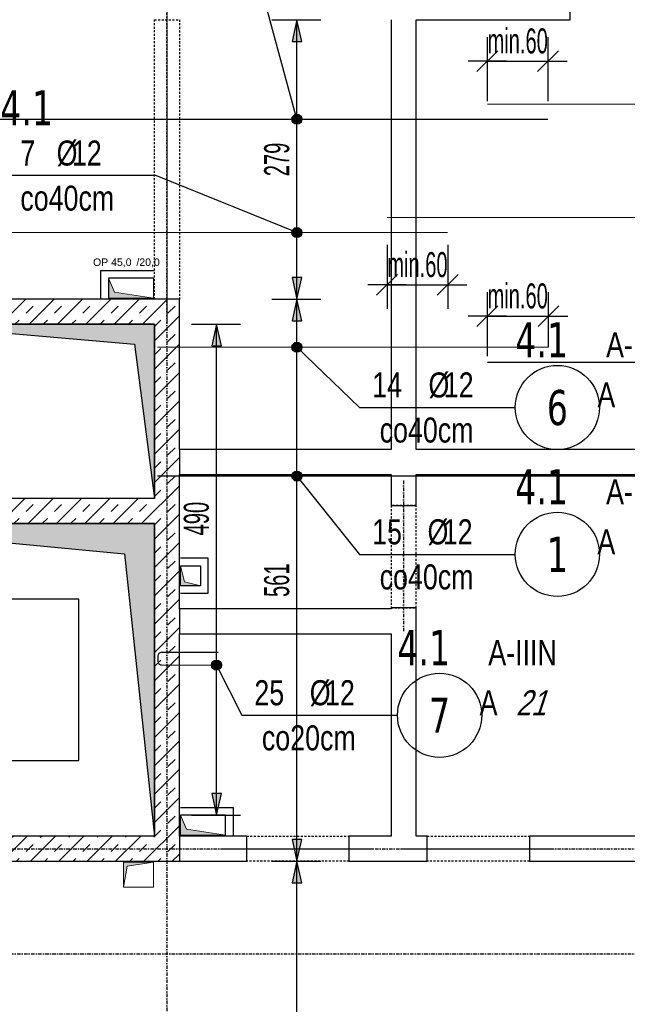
# Model space of a CAD drawing. Header units: millimetres. Extents: x -22500 to -4121, y -19317 to -14831.
# Tile 18 of 70: x -20604 to -19998, y -16849 to -15866. Entities that reach past the tile are written whole.
import ezdxf
from ezdxf.enums import TextEntityAlignment as Align

# ---------------------------------------------------------------- set-up
doc = ezdxf.new("R2010")
doc.units = ezdxf.units.MM
doc.header["$LTSCALE"] = 10
doc.linetypes.add('MO', pattern=[0.7, 0.35, -0.17, 0.01, -0.17])
doc.linetypes.add('MP', pattern=[0.36, 0.2, -0.16])
for name, color, linetype in [('BA_szr', 1, 'Continuous'), ('BA_wym', 1, 'Continuous'), ('BD_lpm', 1, 'MP'), ('BD_osm', 1, 'MO'), ('BD_wic', 1, 'Continuous'), ('BD_wig', 3, 'Continuous'), ('BZ_odn', 1, 'Continuous'), ('BZ_opi1', 7, 'Continuous'), ('BZ_opi2', 4, 'Continuous'), ('BZ_P_wid', 3, 'Continuous'), ('BZ_wym', 1, 'Continuous')]:
    doc.layers.add(name, color=color, linetype=linetype)
doc.layers.add('BZ_pom', color=6, linetype='Continuous', plot=False)
doc.layers.add('Nowe_A-Przebicia_Nr_pióra__1', color=7, linetype='Continuous', lineweight=13)
doc.layers.add('Nowe_A-Przebicia_Nr_pióra__102', color=7, linetype='Continuous', lineweight=5, true_color=0xcccccc)
doc.styles.add('BIKTBG', font='tahoma.ttf', dxfattribs={"width": 0.85})
doc.styles.add('BIKTS', font='bikromsw.shx', dxfattribs={"width": 0.8})
doc.styles.add('BIKWYM', font='bikromsw.shx', dxfattribs={"width": 0.6})
doc.styles.add('STYL_AUTOMATYCZNY_1', font='arial.ttf')
doc.dimstyles.new('BA_KR_100_cm', dxfattribs={"dimtxt": 25, "dimasz": 1.666667, "dimexe": 24, "dimexo": 0, "dimgap": 0, "dimtad": 0, "dimdec": 1, "dimrnd": 0.5, "dimzin": 9, "dimdsep": 46, "dimtxsty": 'BIKWYM', "dimblk": 'WYM-KR', "dimcen": 0, "dimdle": 20, "dimclrd": 256, "dimclre": 256, "dimclrt": 2, "dimadec": 0, "dimazin": 0, "dimtfac": 0.033333, "dimtdec": 1, "dimtmove": 0, "dimatfit": 3, "dimldrblk": 'WYM-KR', "dimfxl": 25, "dimfxlon": 1, "dimtvp": 0.8, "dimtolj": 1, "dimarcsym": 0})
doc.dimstyles.new('BZ_KP_100_cm', dxfattribs={"dimtxt": 25, "dimasz": 1.666667, "dimexe": 24, "dimexo": 0, "dimgap": 0, "dimtad": 0, "dimdec": 1, "dimrnd": 0.5, "dimzin": 9, "dimdsep": 46, "dimtxsty": 'BIKWYM', "dimblk": 'WYM-KR', "dimblk1": 'WYM-KP', "dimblk2": 'WYM-KP', "dimsah": 1, "dimcen": 0, "dimdle": 20, "dimclrd": 256, "dimclre": 256, "dimclrt": 7, "dimadec": 0, "dimazin": 0, "dimtfac": 0.033333, "dimtdec": 1, "dimtmove": 0, "dimatfit": 3, "dimldrblk": 'WYM-KP', "dimfxl": 1, "dimtvp": 0.8, "dimtolj": 1, "dimarcsym": 0})
doc.dimstyles.new('BZ_KR_100_cm', dxfattribs={"dimtxt": 25, "dimasz": 1.666667, "dimexe": 24, "dimexo": 0, "dimgap": 0, "dimtad": 0, "dimdec": 1, "dimrnd": 0.5, "dimzin": 9, "dimdsep": 46, "dimtxsty": 'BIKWYM', "dimblk": 'WYM-KR', "dimcen": 0, "dimdle": 20, "dimclrd": 256, "dimclre": 256, "dimclrt": 7, "dimadec": 0, "dimazin": 0, "dimtfac": 0.033333, "dimtdec": 1, "dimtmove": 0, "dimatfit": 3, "dimldrblk": 'WYM-KR', "dimfxl": 1, "dimtvp": 0.8, "dimtolj": 1, "dimarcsym": 0})
doc.dimstyles.new('BZ_ST_100_cm', dxfattribs={"dimtxt": 25, "dimasz": 1.666667, "dimexe": 24, "dimexo": 0, "dimgap": 0, "dimtad": 0, "dimdec": 1, "dimrnd": 0.5, "dimdsep": 46, "dimtxsty": 'BIKWYM', "dimblk": 'WYM-ST', "dimcen": 0, "dimdle": 20, "dimclrd": 256, "dimclre": 256, "dimclrt": 7, "dimadec": 0, "dimazin": 0, "dimtfac": 0.033333, "dimtdec": 1, "dimtix": 1, "dimtmove": 2, "dimatfit": 3, "dimldrblk": 'WYM-ST', "dimfxl": 25, "dimfxlon": 1, "dimtvp": 0.8, "dimtolj": 1, "dimtzin": 0, "dimarcsym": 0})

# ---------------------------------------------------------------- blocks, each defined once
blk = doc.blocks.new('WYM-KR')
at = {"color": 7, "linetype": 'ByBlock'}
blk.add_line((6.24, 6.24), (-6.24, -6.24), dxfattribs=at)
at = {"linetype": 'ByBlock'}
blk.add_line((11.52, 0), (-11.52, 0), dxfattribs=at)
blk = doc.blocks.new('*D133')
at = {"layer": 'BA_wym', "lineweight": -2}
for p, q in [((-21930.55, -18202.76), (-21930.55, -18266.76)), ((-18983.55, -18202.76), (-18983.55, -18266.76)), ((-21928.88, -18242.76), (-18985.22, -18242.76))]:
    blk.add_line(p, q, dxfattribs=at)
at = {"layer": 'Defpoints', "color": 0}
for p in [(-21930.55, -16738.81), (-18983.55, -16738.81), (-18983.55, -18242.76)]:
    blk.add_point(p, dxfattribs=at)
at = {"layer": 'BA_wym', "lineweight": -2, "xscale": 1.666666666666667, "yscale": 1.666666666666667, "zscale": 1.666666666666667, "rotation": 180}
blk.add_blockref('WYM-KR', (-21930.55, -18242.76), dxfattribs=at)
at = {"layer": 'BA_wym', "lineweight": -2, "xscale": 1.666666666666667, "yscale": 1.666666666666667, "zscale": 1.666666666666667}
blk.add_blockref('WYM-KR', (-18983.55, -18242.76), dxfattribs=at)
at = {"layer": 'BA_wym', "color": 2, "insert": (-20457.05, -18222.76), "char_height": 25, "attachment_point": 5, "style": 'BIKWYM'}
blk.add_mtext('\\A1;2947', dxfattribs=at)
blk = doc.blocks.new('*D187')
at = {"layer": 'BA_wym', "lineweight": -2}
for p, q in [((-21759.55, -15310.31), (-21759.55, -15246.31)), ((-19154.55, -15310.31), (-19154.55, -15246.31)), ((-21757.88, -15270.31), (-19156.22, -15270.31))]:
    blk.add_line(p, q, dxfattribs=at)
at = {"layer": 'Defpoints', "color": 0}
for p in [(-19154.55, -15270.31), (-19154.55, -15841.31), (-21759.55, -16103.81)]:
    blk.add_point(p, dxfattribs=at)
at = {"layer": 'BA_wym', "lineweight": -2, "xscale": 1.666666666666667, "yscale": 1.666666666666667, "zscale": 1.666666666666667, "rotation": 180}
blk.add_blockref('WYM-KR', (-21759.55, -15270.31), dxfattribs=at)
at = {"layer": 'BA_wym', "lineweight": -2, "xscale": 1.666666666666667, "yscale": 1.666666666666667, "zscale": 1.666666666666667}
blk.add_blockref('WYM-KR', (-19154.55, -15270.31), dxfattribs=at)
at = {"layer": 'BA_wym', "color": 2, "insert": (-20457.05, -15250.31), "char_height": 25, "attachment_point": 5, "style": 'BIKWYM'}
blk.add_mtext('\\A1;2605', dxfattribs=at)
blk = doc.blocks.new('*D189')
at = {"layer": 'BA_wym', "lineweight": -2}
for p, q in [((-21930.55, -15270.31), (-21930.55, -15206.31)), ((-18983.55, -15270.31), (-18983.55, -15206.31)), ((-18985.22, -15230.31), (-21928.88, -15230.31))]:
    blk.add_line(p, q, dxfattribs=at)
at = {"layer": 'Defpoints', "color": 0}
for p in [(-21930.55, -15230.31), (-21930.55, -16103.81), (-18983.55, -16103.81)]:
    blk.add_point(p, dxfattribs=at)
at = {"layer": 'BA_wym', "lineweight": -2, "xscale": 1.666666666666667, "yscale": 1.666666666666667, "zscale": 1.666666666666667, "rotation": 180}
blk.add_blockref('WYM-KR', (-21930.55, -15230.31), dxfattribs=at)
at = {"layer": 'BA_wym', "lineweight": -2, "xscale": 1.666666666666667, "yscale": 1.666666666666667, "zscale": 1.666666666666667}
blk.add_blockref('WYM-KR', (-18983.55, -15230.31), dxfattribs=at)
at = {"layer": 'BA_wym', "color": 2, "insert": (-20457.05, -15210.31), "char_height": 25, "attachment_point": 5, "style": 'BIKWYM'}
blk.add_mtext('\\A1;2947', dxfattribs=at)
blk = doc.blocks.new('WYM-ST')
blk.add_hatch(color=256).paths.add_polyline_path([(-13, 2.88), (0, 0), (-13, -2.88)])
blk.add_lwpolyline([(0, 0), (-13, 2.88), (-13, -2.88), (0, 0)])
blk = doc.blocks.new('*D403')
at = {"layer": 'BA_wym', "lineweight": -2}
for p, q in [((-20352.49, -16706.31), (-20303.49, -16706.31)), ((-20327.49, -17639.64), (-20327.49, -16707.98)), ((-20352.49, -17641.31), (-20303.49, -17641.31))]:
    blk.add_line(p, q, dxfattribs=at)
at = {"layer": 'Defpoints', "color": 0}
for p in [(-20444.55, -16706.31), (-20327.49, -16706.31), (-20500.51, -17641.31)]:
    blk.add_point(p, dxfattribs=at)
at = {"layer": 'BA_wym', "lineweight": -2, "xscale": 1.666666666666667, "yscale": 1.666666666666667, "zscale": 1.666666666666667}
for p, rotation in [((-20327.49, -16706.31), 90), ((-20327.49, -17641.31), 270)]:
    blk.add_blockref('WYM-ST', p, dxfattribs=dict(at, rotation=rotation))
at = {"layer": 'BA_wym', "color": 7, "insert": (-20347.49, -17173.81), "char_height": 25, "attachment_point": 5, "rotation": 90, "style": 'BIKWYM'}
blk.add_mtext('\\A1;935', dxfattribs=at)
blk = doc.blocks.new('*D404')
at = {"layer": 'BA_wym', "lineweight": -2}
for p, q in [((-19339.75, -16706.31), (-19290.75, -16706.31)), ((-19314.75, -17639.64), (-19314.75, -16707.98)), ((-19339.75, -17641.31), (-19290.75, -17641.31))]:
    blk.add_line(p, q, dxfattribs=at)
at = {"layer": 'Defpoints', "color": 0}
for p in [(-20444.55, -16706.31), (-19314.75, -16706.31), (-19487.77, -17641.31)]:
    blk.add_point(p, dxfattribs=at)
at = {"layer": 'BA_wym', "lineweight": -2, "xscale": 1.666666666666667, "yscale": 1.666666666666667, "zscale": 1.666666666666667}
for p, rotation in [((-19314.75, -16706.31), 90), ((-19314.75, -17641.31), 270)]:
    blk.add_blockref('WYM-ST', p, dxfattribs=dict(at, rotation=rotation))
at = {"layer": 'BA_wym', "color": 7, "insert": (-19334.75, -17110.53), "char_height": 25, "attachment_point": 5, "rotation": 90, "style": 'BIKWYM'}
blk.add_mtext('\\A1;935', dxfattribs=at)
blk = doc.blocks.new('*D407')
at = {"layer": 'BA_wym', "lineweight": -2}
for p, q in [((-20352.49, -16145.31), (-20303.49, -16145.31)), ((-20327.49, -16704.64), (-20327.49, -16146.98)), ((-20352.49, -16706.31), (-20303.49, -16706.31))]:
    blk.add_line(p, q, dxfattribs=at)
at = {"layer": 'Defpoints', "color": 0}
for p in [(-20444.55, -16145.31), (-20327.49, -16145.31), (-20444.55, -16706.31)]:
    blk.add_point(p, dxfattribs=at)
at = {"layer": 'BA_wym', "lineweight": -2, "xscale": 1.666666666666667, "yscale": 1.666666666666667, "zscale": 1.666666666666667}
for p, rotation in [((-20327.49, -16145.31), 90), ((-20327.49, -16706.31), 270)]:
    blk.add_blockref('WYM-ST', p, dxfattribs=dict(at, rotation=rotation))
at = {"layer": 'BA_wym', "color": 7, "insert": (-20347.49, -16425.81), "char_height": 25, "attachment_point": 5, "rotation": 90, "style": 'BIKWYM'}
blk.add_mtext('\\A1;561', dxfattribs=at)
blk = doc.blocks.new('*D408')
at = {"layer": 'BA_wym', "lineweight": -2}
for p, q in [((-20352.49, -15866.31), (-20303.49, -15866.31)), ((-20327.49, -16143.64), (-20327.49, -15867.98)), ((-20352.49, -16145.31), (-20303.49, -16145.31))]:
    blk.add_line(p, q, dxfattribs=at)
at = {"layer": 'Defpoints', "color": 0}
for p in [(-20444.55, -15866.31), (-20327.49, -15866.31), (-20444.55, -16145.31)]:
    blk.add_point(p, dxfattribs=at)
at = {"layer": 'BA_wym', "lineweight": -2, "xscale": 1.666666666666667, "yscale": 1.666666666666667, "zscale": 1.666666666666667}
for p, rotation in [((-20327.49, -15866.31), 90), ((-20327.49, -16145.31), 270)]:
    blk.add_blockref('WYM-ST', p, dxfattribs=dict(at, rotation=rotation))
at = {"layer": 'BA_wym', "color": 7, "insert": (-20347.49, -16005.81), "char_height": 25, "attachment_point": 5, "rotation": 90, "style": 'BIKWYM'}
blk.add_mtext('\\A1;279', dxfattribs=at)
blk = doc.blocks.new('*D409')
at = {"layer": 'BA_wym', "lineweight": -2}
for p, q in [((-19339.75, -16145.31), (-19290.75, -16145.31)), ((-19314.75, -16704.64), (-19314.75, -16146.98)), ((-19339.75, -16706.31), (-19290.75, -16706.31))]:
    blk.add_line(p, q, dxfattribs=at)
at = {"layer": 'Defpoints', "color": 0}
for p in [(-20444.55, -16145.31), (-19314.75, -16145.31), (-20444.55, -16706.31)]:
    blk.add_point(p, dxfattribs=at)
at = {"layer": 'BA_wym', "lineweight": -2, "xscale": 1.666666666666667, "yscale": 1.666666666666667, "zscale": 1.666666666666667}
for p, rotation in [((-19314.75, -16145.31), 90), ((-19314.75, -16706.31), 270)]:
    blk.add_blockref('WYM-ST', p, dxfattribs=dict(at, rotation=rotation))
at = {"layer": 'BA_wym', "color": 7, "insert": (-19334.75, -16425.81), "char_height": 25, "attachment_point": 5, "rotation": 90, "style": 'BIKWYM'}
blk.add_mtext('\\A1;561', dxfattribs=at)
blk = doc.blocks.new('*D410')
at = {"layer": 'BA_wym', "lineweight": -2}
for p, q in [((-19289.75, -15866.31), (-19338.75, -15866.31)), ((-19314.75, -16143.64), (-19314.75, -15867.98)), ((-19339.75, -16145.31), (-19290.75, -16145.31))]:
    blk.add_line(p, q, dxfattribs=at)
at = {"layer": 'Defpoints', "color": 0}
for p in [(-19314.75, -15866.31), (-19179.55, -15866.31), (-20444.55, -16145.31)]:
    blk.add_point(p, dxfattribs=at)
at = {"layer": 'BA_wym', "lineweight": -2, "xscale": 1.666666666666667, "yscale": 1.666666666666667, "zscale": 1.666666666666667}
for p, rotation in [((-19314.75, -15866.31), 90), ((-19314.75, -16145.31), 270)]:
    blk.add_blockref('WYM-ST', p, dxfattribs=dict(at, rotation=rotation))
at = {"layer": 'BA_wym', "color": 7, "insert": (-19334.75, -16005.81), "char_height": 25, "attachment_point": 5, "rotation": 90, "style": 'BIKWYM'}
blk.add_mtext('\\A1;279', dxfattribs=at)
blk = doc.blocks.new('*D415')
at = {"layer": 'BZ_wym', "lineweight": -2}
for p, q in [((-20237.55, -16090.97), (-20237.55, -16154.97)), ((-20177.05, -16090.97), (-20177.05, -16154.97)), ((-20239.22, -16130.97), (-20240.88, -16130.97)), ((-20237.55, -16130.97), (-20177.05, -16130.97)), ((-20175.38, -16130.97), (-20173.72, -16130.97))]:
    blk.add_line(p, q, dxfattribs=at)
at = {"layer": 'Defpoints', "color": 0}
for p in [(-20237.55, -16063.77), (-20177.05, -16078.77), (-20177.05, -16130.97)]:
    blk.add_point(p, dxfattribs=at)
at = {"layer": 'BZ_wym', "lineweight": -2, "xscale": 1.666666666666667, "yscale": 1.666666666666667, "zscale": 1.666666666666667}
blk.add_blockref('WYM-KR', (-20237.55, -16130.97), dxfattribs=at)
at = {"layer": 'BZ_wym', "lineweight": -2, "xscale": 1.666666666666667, "yscale": 1.666666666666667, "zscale": 1.666666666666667, "rotation": 180}
blk.add_blockref('WYM-KR', (-20177.05, -16130.97), dxfattribs=at)
at = {"layer": 'BZ_wym', "color": 7, "insert": (-20207.3, -16110.97), "char_height": 25, "attachment_point": 5, "style": 'BIKWYM'}
blk.add_mtext('\\A1;min.60', dxfattribs=at)
blk = doc.blocks.new('*D418')
at = {"layer": 'BZ_wym', "lineweight": -2}
for p, q in [((-20137.55, -15947.67), (-20137.55, -15883.67)), ((-20077.05, -15947.67), (-20077.05, -15883.67)), ((-20139.22, -15907.67), (-20140.88, -15907.67)), ((-20137.55, -15907.67), (-20077.05, -15907.67)), ((-20075.38, -15907.67), (-20073.72, -15907.67))]:
    blk.add_line(p, q, dxfattribs=at)
at = {"layer": 'Defpoints', "color": 0}
for p in [(-20077.05, -15907.67), (-20137.55, -15950.67), (-20077.05, -15965.67)]:
    blk.add_point(p, dxfattribs=at)
at = {"layer": 'BZ_wym', "lineweight": -2, "xscale": 1.666666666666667, "yscale": 1.666666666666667, "zscale": 1.666666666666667}
blk.add_blockref('WYM-KR', (-20137.55, -15907.67), dxfattribs=at)
at = {"layer": 'BZ_wym', "lineweight": -2, "xscale": 1.666666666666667, "yscale": 1.666666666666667, "zscale": 1.666666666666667, "rotation": 180}
blk.add_blockref('WYM-KR', (-20077.05, -15907.67), dxfattribs=at)
at = {"layer": 'BZ_wym', "color": 7, "insert": (-20107.3, -15887.67), "char_height": 25, "attachment_point": 5, "style": 'BIKWYM'}
blk.add_mtext('\\A1;min.60', dxfattribs=at)
blk = doc.blocks.new('WYM-KP')
blk.add_hatch(color=256).paths.add_polyline_path([(3, 0, 1), (-3, 0, 1)])
blk.add_circle((0, 0), 3)
blk = doc.blocks.new('bik_BlkOpPret', base_point=(1524.45, 7050.26))
at = {"layer": 'BZ_opi1', "style": 'BIKTS', "width": 0.6}
for tag, p in [('SZTUK', (1533.83, 7057.76)), ('PRZEDR_FI', (1554.72, 7057.76)), ('PRZEKROJ', (1563.29, 7057.76)), ('PRZEDR_L', (1533.83, 7024.01)), ('DLUGOSC', (1568.65, 7024.01)), ('UWAGA', (1533.83, 6997.76))]:
    blk.add_attdef(tag, p, '', height=18.75, dxfattribs=at)
at = {"layer": 'BZ_opi2', "style": 'BIKTBG', "width": 0.6}
blk.add_attdef('NUMER', text='', height=26.25, dxfattribs=at).set_placement((1620.77, 7050.26), align=Align.MIDDLE_CENTER)
at = {"layer": 'BZ_pom', "width": 0.6}
for tag, p, height, style in [('POZYCJA', (1589.27, 7087.76), 26.25, 'BIKTBG'), ('GATUNEK', (1630.22, 7087.76), 18.75, 'BIKTS'), ('METODA_L', (1639.09, 7050.26), 18.75, 'BIKTS'), ('EURO_KOD', (1663.74, 7050.26), 18.75, 'BIKTS')]:
    blk.add_attdef(tag, p, '', height=height, dxfattribs=dict(at, style=style))
at = {"layer": 'BZ_wym', "width": 0.6}
for tag, p, height, style, flags in [('PRZEDR_NR', (1533.83, 6969.63), 26.25, 'BIKTBG', 1), ('PRZEDR_SZT', (1533.83, 6941.51), 18.75, 'BIKTS', 1), ('TYP_PRETA', (1533.83, 6913.38), 18.75, 'BIKTS', 3), ('EURO_KOD_SEGMENTY', (1567.58, 6885.26), 18.75, 'BIKTS', 3), ('HAK_1', (1533.83, 6857.13), 18.75, 'BIKTS', 3), ('HAK_2', (1533.83, 6829.01), 18.75, 'BIKTS', 3), ('ID', (1533.83, 6800.88), 18.75, 'BIKTS', 3), ('ID_C', (1533.83, 6772.76), 18.75, 'BIKTS', 3), ('b_atr_0', (1533.83, 6744.63), 18.75, 'BIKTS', 3)]:
    blk.add_attdef(tag, p, '', height=height, dxfattribs=dict(at, style=style, flags=flags))
blk = doc.blocks.new('*D419')
at = {"layer": 'BZ_wym', "lineweight": -2}
for p, q in [((-20137.55, -16202.17), (-20137.55, -16138.17)), ((-20076.55, -16193.23), (-20076.55, -16138.17)), ((-20139.22, -16162.17), (-20140.88, -16162.17)), ((-20137.55, -16162.17), (-20076.55, -16162.17)), ((-20074.88, -16162.17), (-20073.22, -16162.17))]:
    blk.add_line(p, q, dxfattribs=at)
at = {"layer": 'Defpoints', "color": 0}
for p in [(-20076.55, -16162.17), (-20076.55, -16193.23), (-20137.55, -16208.23)]:
    blk.add_point(p, dxfattribs=at)
at = {"layer": 'BZ_wym', "lineweight": -2, "xscale": 1.666666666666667, "yscale": 1.666666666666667, "zscale": 1.666666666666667}
blk.add_blockref('WYM-KR', (-20137.55, -16162.17), dxfattribs=at)
at = {"layer": 'BZ_wym', "lineweight": -2, "xscale": 1.666666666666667, "yscale": 1.666666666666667, "zscale": 1.666666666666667, "rotation": 180}
blk.add_blockref('WYM-KR', (-20076.55, -16162.17), dxfattribs=at)
at = {"layer": 'BZ_wym', "color": 7, "insert": (-20107.3, -16142.17), "char_height": 25, "attachment_point": 5, "style": 'BIKWYM'}
blk.add_mtext('\\A1;min.60', dxfattribs=at)
blk = doc.blocks.new('*D428')
at = {"layer": 'BA_wym', "lineweight": -2}
for p, q in [((-20432.63, -16170.31), (-20383.63, -16170.31)), ((-20407.63, -16658.64), (-20407.63, -16171.98)), ((-20432.63, -16660.31), (-20383.63, -16660.31))]:
    blk.add_line(p, q, dxfattribs=at)
at = {"layer": 'Defpoints', "color": 0}
for p in [(-20469.55, -16170.31), (-20407.63, -16170.31), (-20443.55, -16660.31)]:
    blk.add_point(p, dxfattribs=at)
at = {"layer": 'BA_wym', "lineweight": -2, "xscale": 1.666666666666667, "yscale": 1.666666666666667, "zscale": 1.666666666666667}
for p, rotation in [((-20407.63, -16170.31), 90), ((-20407.63, -16660.31), 270)]:
    blk.add_blockref('WYM-ST', p, dxfattribs=dict(at, rotation=rotation))
at = {"layer": 'BA_wym', "color": 7, "insert": (-20427.63, -16364.31), "char_height": 25, "attachment_point": 5, "rotation": 90, "style": 'BIKWYM'}
blk.add_mtext('\\A1;490', dxfattribs=at)

msp = doc.modelspace()

# ---------------------------------------------------------------- hatches: boundary and pattern name
at = {"layer": 'BA_szr'}
h = msp.add_hatch(dxfattribs=at)
h.set_pattern_fill('BIK_ZELBET', color=256, scale=100, angle=45, pattern_type=2)
h.set_pattern_definition([(45, (-27208.997, -19192.657), (-14.142136, 14.142136), []), (45, (-27216.068, -19185.586), (-14.142136, 14.142136), [10, -10])])
h.paths.add_polyline_path([(-20860.55, -16170.31), (-20744.55, -16170.31), (-20744.55, -16179.31), (-20719.55, -16179.31), (-20719.55, -16170.31), (-20469.55, -16170.31), (-20469.55, -16344.31), (-20719.55, -16344.31), (-20719.55, -16297.31), (-20744.55, -16297.31), (-20744.59, -16344.31), (-20843.55, -16344.31), (-20843.55, -16369.31), (-20469.55, -16369.31), (-20469.55, -16681.31), (-20860.55, -16681.31), (-20860.55, -16706.31), (-20444.55, -16706.31), (-20444.55, -16681.31), (-20444.55, -16145.31), (-20469.55, -16145.31), (-20860.55, -16145.31)])
at = {"layer": 'BD_wic'}
h = msp.add_hatch(color=9, dxfattribs=at)
h.dxf.hatch_style = 1
h.paths.add_polyline_path([(-20719.55, -16170.31), (-20489.55, -16190.31), (-20469.55, -16344.31), (-20469.55, -16170.31)])
h = msp.add_hatch(color=9, dxfattribs=at)
h.dxf.hatch_style = 1
h.paths.add_polyline_path([(-20817.55, -16369.31), (-20499.55, -16399.31), (-20469.55, -16681.31), (-20469.55, -16369.31)])
at = {"layer": 'Nowe_A-Przebicia_Nr_pióra__102', "linetype": 'Continuous', "lineweight": 5, "true_color": 0xcccccc}
for points in [[(-20470.55, -16144.31), (-20515.55, -16144.31), (-20515.55, -16124.31), (-20509.49, -16138.25)], [(-20423.55, -16431.31), (-20443.55, -16431.31), (-20443.55, -16411.31), (-20439.51, -16427.27)], [(-20398.55, -16680.31), (-20443.55, -16680.31), (-20443.55, -16660.31), (-20437.49, -16674.25)], [(-20470.55, -16707.31), (-20500.55, -16707.31), (-20500.55, -16732.31), (-20496.89, -16711.31)]]:
    msp.add_hatch(color=254, dxfattribs=at).paths.add_polyline_path(points)

# ---------------------------------------------------------------- linework, layer by layer
at = {"layer": 'BD_lpm'}
msp.add_lwpolyline([(-20444.55, -15866.31), (-20444.55, -16145.31), (-20469.55, -16145.31), (-20469.55, -15866.31), (-20444.55, -15866.31)], dxfattribs=at)
for points in [[(-20233.55, -16453.31), (-20208.55, -16453.31), (-20208.55, -16351.31), (-20233.55, -16351.31)], [(-20275.56, -16706.31), (-20377.56, -16706.31), (-20377.56, -16681.31), (-20275.56, -16681.31)], [(-20095.55, -16706.31), (-20197.55, -16706.31), (-20197.55, -16681.31), (-20095.55, -16681.31)]]:
    msp.add_lwpolyline(points, close=True, dxfattribs=at)
at = {"layer": 'BD_osm', "color": 5}
for p, q in [((-20457.05, -15841.31), (-20457.05, -16170.31)), ((-20221.05, -16326.31), (-20221.05, -16479.31)), ((-20402.56, -16693.81), (-20250.56, -16693.81)), ((-20222.55, -16693.81), (-20070.55, -16693.81))]:
    msp.add_line(p, q, dxfattribs=at)
at = {"layer": 'BD_osm'}
for points in [[(-20457.05, -15130.31), (-20457.05, -18342.76)], [(-22370.55, -16693.81), (-18543.55, -16693.81)], [(-22370.55, -16798.81), (-18543.55, -16798.81)]]:
    msp.add_lwpolyline(points, dxfattribs=at)
at = {"layer": 'BD_wic', "color": 8}
for points in [[(-20523.05, -16145.31), (-20523.05, -16116.81), (-20470.55, -16116.81)], [(-20470.55, -16124.31), (-20515.55, -16124.31), (-20515.55, -16145.31)], [(-20443.55, -16438.81), (-20416.05, -16438.81), (-20416.05, -16403.81), (-20443.55, -16403.81)], [(-20443.55, -16411.31), (-20423.55, -16411.31), (-20423.55, -16431.31), (-20443.55, -16431.31)], [(-20443.55, -16652.81), (-20391.05, -16652.81), (-20391.05, -16680.31)], [(-20398.55, -16680.31), (-20398.55, -16660.31), (-20443.55, -16660.31)]]:
    msp.add_lwpolyline(points, dxfattribs=at)
at = {"layer": 'BD_wic'}
for points in [[(-20719.55, -16170.31), (-20489.55, -16190.31), (-20469.55, -16344.31), (-20469.55, -16170.31), (-20719.55, -16170.31)], [(-20817.55, -16369.31), (-20499.55, -16399.31), (-20469.55, -16681.31), (-20469.55, -16369.31), (-20817.55, -16369.31)], [(-20816.55, -16605.81), (-20788.55, -16530.31), (-20788.55, -16681.31), (-20816.55, -16605.81), (-20545.05, -16605.81), (-20545.05, -16444.81), (-20693.89, -16444.81)]]:
    msp.add_lwpolyline(points, dxfattribs=at)
at = {"layer": 'BD_wig'}
for points in [[(-19869.55, -16295.31), (-20208.55, -16295.31), (-20208.55, -15866.31), (-20055.05, -15866.31), (-20055.05, -15841.31)], [(-20233.55, -15866.31), (-20233.55, -16295.31), (-20444.55, -16295.31), (-20444.55, -16145.31), (-20719.55, -16145.31)], [(-20719.55, -16170.31), (-20469.55, -16170.31), (-20469.55, -16344.31), (-20719.55, -16344.31)], [(-20444.55, -16295.31), (-20444.55, -16320.31)], [(-20860.55, -16706.31), (-20377.56, -16706.31), (-20377.56, -16681.31), (-20444.55, -16681.31), (-20444.55, -16479.31), (-20233.55, -16479.31), (-20233.55, -16681.31), (-20275.56, -16681.31), (-20275.56, -16706.31), (-20197.55, -16706.31), (-20197.55, -16681.31), (-20208.55, -16681.31), (-20208.55, -16453.31), (-20233.55, -16453.31), (-20233.55, -16454.31), (-20444.55, -16454.31), (-20444.55, -16320.31), (-20233.55, -16320.31), (-20233.55, -16351.31), (-20208.55, -16351.31), (-20208.55, -16320.31), (-19869.55, -16320.31)], [(-20844.55, -16369.31), (-20469.55, -16369.31), (-20469.55, -16681.31), (-20860.55, -16681.31)], [(-20444.55, -16454.31), (-20444.55, -16479.31)], [(-20444.55, -16681.31), (-20444.55, -16706.31)], [(-19869.55, -16681.31), (-20095.55, -16681.31), (-20095.55, -16706.31), (-19830.55, -16706.31)]]:
    msp.add_lwpolyline(points, dxfattribs=at)
at = {"layer": 'BZ_odn'}
for centre in [(-20067.7, -16253.38), (-20067.7, -16399.97), (-20185.18, -16560.59)]:
    msp.add_circle(centre, 42, dxfattribs=at)
at = {"layer": 'BZ_P_wid', "const_width": 1.2}
for points in [[(-19157.55, -15950.67), (-20137.55, -15950.67)], [(-20077.05, -15965.67), (-20737.05, -15965.67)], [(-20237.55, -16063.77), (-19157.55, -16063.77)], [(-20837.05, -16078.77), (-20177.05, -16078.77)], [(-20466.55, -16193.23), (-20076.55, -16193.23)], [(-20137.55, -16208.23), (-19157.55, -16208.23)], [(-19486.55, -16321.84), (-20466.55, -16321.84)]]:
    msp.add_lwpolyline(points, dxfattribs=at)
msp.add_lwpolyline([(-20405.95, -16510.52), (-20462.35, -16510.52, -0.414214), (-20465.95, -16506.92), (-20465.95, -16501.32, -0.414214), (-20462.35, -16497.72), (-20405.95, -16497.72)], format="xyb", dxfattribs=at)
at = {"layer": 'Nowe_A-Przebicia_Nr_pióra__1', "color": 7, "linetype": 'Continuous', "lineweight": 13}
for p, q in [((-20509.49, -16138.25), (-20515.55, -16124.31)), ((-20515.55, -16124.31), (-20470.55, -16124.31)), ((-20515.55, -16144.31), (-20515.55, -16124.31)), ((-20470.55, -16124.31), (-20470.55, -16144.31)), ((-20470.55, -16144.31), (-20515.55, -16144.31)), ((-20470.55, -16144.31), (-20509.49, -16138.25)), ((-20439.51, -16427.27), (-20443.55, -16411.31)), ((-20443.55, -16411.31), (-20423.55, -16411.31)), ((-20443.55, -16431.31), (-20443.55, -16411.31)), ((-20423.55, -16411.31), (-20423.55, -16431.31)), ((-20423.55, -16431.31), (-20443.55, -16431.31)), ((-20423.55, -16431.31), (-20439.51, -16427.27)), ((-20437.49, -16674.25), (-20443.55, -16660.31)), ((-20443.55, -16660.31), (-20398.55, -16660.31)), ((-20443.55, -16680.31), (-20443.55, -16660.31)), ((-20398.55, -16660.31), (-20398.55, -16680.31)), ((-20398.55, -16680.31), (-20437.49, -16674.25)), ((-20398.55, -16680.31), (-20443.55, -16680.31))]:
    msp.add_line(p, q, dxfattribs=at)
msp.add_lwpolyline([(-20470.55, -16707.31), (-20496.89, -16711.31), (-20500.55, -16732.31)], dxfattribs=at)
msp.add_lwpolyline([(-20500.55, -16732.31), (-20470.55, -16732.31), (-20470.55, -16707.31), (-20500.55, -16707.31)], close=True, dxfattribs=at)

# ---------------------------------------------------------------- block references
ref = msp.add_blockref('bik_BlkOpPret', (-20468.08, -16021.89))
ref.add_attrib('NUMER', '2', dxfattribs={"layer": 'BZ_opi2', "height": 35, "style": 'BIKTBG', "width": 0.8}).set_placement((-20665.32, -16021.89), align=Align.MIDDLE_CENTER)
ref.add_attrib('POZYCJA', '4.1', (-20623.32, -15971.89), dxfattribs={"layer": 'BZ_pom', "height": 35, "style": 'BIKTBG', "width": 0.8})
ref.add_attrib('SZTUK', '7', (-20603.32, -16011.89), dxfattribs={"layer": 'BZ_opi1', "height": 25, "style": 'BIKTS', "width": 0.8})
ref.add_attrib('GATUNEK', 'A-IIIN', (-20795.81, -15971.89), dxfattribs={"layer": 'BZ_pom', "height": 25, "style": 'BIKTS', "width": 0.8})
ref.add_attrib('PRZEKROJ', '12', (-20551.89, -16011.89), dxfattribs={"layer": 'BZ_opi1', "height": 25, "style": 'BIKTS', "width": 0.8})
ref.add_attrib('UWAGA', 'co40cm', (-20603.32, -16056.89), dxfattribs={"layer": 'BZ_opi1', "height": 25, "style": 'BIKTS', "width": 0.8})
ref.add_attrib('METODA_L', 'A', (-20796.65, -16021.89), dxfattribs={"layer": 'BZ_pom', "height": 25, "style": 'BIKTS', "width": 0.8})
ref.add_attrib('PRZEDR_FI', '%%c', (-20567.13, -16011.89), dxfattribs={"layer": 'BZ_opi1', "height": 25, "style": 'BIKTS', "width": 0.8})
ref.add_attrib('EURO_KOD', '00', (-20760.46, -16021.89), dxfattribs={"layer": 'BZ_pom', "height": 25, "style": 'BIKTS', "oblique": 18, "width": 0.8})
ref = msp.add_blockref('bik_BlkOpPret', (-20264.94, -16253.38))
ref.add_attrib('NUMER', '6', dxfattribs={"layer": 'BZ_opi2', "height": 35, "style": 'BIKTBG', "width": 0.8}).set_placement((-20067.7, -16253.38), align=Align.MIDDLE_CENTER)
ref.add_attrib('POZYCJA', '4.1', (-20109.7, -16203.38), dxfattribs={"layer": 'BZ_pom', "height": 35, "style": 'BIKTBG', "width": 0.8})
ref.add_attrib('SZTUK', '14', (-20252.44, -16243.38), dxfattribs={"layer": 'BZ_opi1', "height": 25, "style": 'BIKTS', "width": 0.8})
ref.add_attrib('GATUNEK', 'A-IIIN', (-20019.12, -16203.38), dxfattribs={"layer": 'BZ_pom', "height": 25, "style": 'BIKTS', "width": 0.8})
ref.add_attrib('PRZEKROJ', '12', (-20181.01, -16243.38), dxfattribs={"layer": 'BZ_opi1', "height": 25, "style": 'BIKTS', "width": 0.8})
ref.add_attrib('UWAGA', 'co40cm', (-20244.94, -16288.38), dxfattribs={"layer": 'BZ_opi1', "height": 25, "style": 'BIKTS', "width": 0.8})
ref.add_attrib('METODA_L', 'A', (-20027.8, -16253.38), dxfattribs={"layer": 'BZ_pom', "height": 25, "style": 'BIKTS', "width": 0.8})
ref.add_attrib('PRZEDR_FI', '%%c', (-20196.25, -16243.38), dxfattribs={"layer": 'BZ_opi1', "height": 25, "style": 'BIKTS', "width": 0.8})
ref.add_attrib('EURO_KOD', '00', (-19991.61, -16253.38), dxfattribs={"layer": 'BZ_pom', "height": 25, "style": 'BIKTS', "oblique": 18, "width": 0.8})
ref = msp.add_blockref('bik_BlkOpPret', (-20264.94, -16399.97))
ref.add_attrib('NUMER', '1', dxfattribs={"layer": 'BZ_opi2', "height": 35, "style": 'BIKTBG', "width": 0.8}).set_placement((-20067.7, -16399.97), align=Align.MIDDLE_CENTER)
ref.add_attrib('POZYCJA', '4.1', (-20109.7, -16349.97), dxfattribs={"layer": 'BZ_pom', "height": 35, "style": 'BIKTBG', "width": 0.8})
ref.add_attrib('SZTUK', '15', (-20252.44, -16389.97), dxfattribs={"layer": 'BZ_opi1', "height": 25, "style": 'BIKTS', "width": 0.8})
ref.add_attrib('GATUNEK', 'A-IIIN', (-20019.12, -16349.97), dxfattribs={"layer": 'BZ_pom', "height": 25, "style": 'BIKTS', "width": 0.8})
ref.add_attrib('PRZEKROJ', '12', (-20181.96, -16389.97), dxfattribs={"layer": 'BZ_opi1', "height": 25, "style": 'BIKTS', "width": 0.8})
ref.add_attrib('UWAGA', 'co40cm', (-20244.94, -16434.97), dxfattribs={"layer": 'BZ_opi1', "height": 25, "style": 'BIKTS', "width": 0.8})
ref.add_attrib('METODA_L', 'A', (-20027.8, -16399.97), dxfattribs={"layer": 'BZ_pom', "height": 25, "style": 'BIKTS', "width": 0.8})
ref.add_attrib('PRZEDR_FI', '%%c', (-20197.2, -16389.97), dxfattribs={"layer": 'BZ_opi1', "height": 25, "style": 'BIKTS', "width": 0.8})
ref.add_attrib('EURO_KOD', '00', (-19991.61, -16399.97), dxfattribs={"layer": 'BZ_pom', "height": 25, "style": 'BIKTS', "oblique": 18, "width": 0.8})
ref = msp.add_blockref('bik_BlkOpPret', (-20382.42, -16560.59))
ref.add_attrib('NUMER', '7', dxfattribs={"layer": 'BZ_opi2', "height": 35, "style": 'BIKTBG', "width": 0.8}).set_placement((-20185.18, -16560.59), align=Align.MIDDLE_CENTER)
ref.add_attrib('POZYCJA', '4.1', (-20227.18, -16510.59), dxfattribs={"layer": 'BZ_pom', "height": 35, "style": 'BIKTBG', "width": 0.8})
ref.add_attrib('SZTUK', '25', (-20369.92, -16550.59), dxfattribs={"layer": 'BZ_opi1', "height": 25, "style": 'BIKTS', "width": 0.8})
ref.add_attrib('GATUNEK', 'A-IIIN', (-20136.59, -16510.59), dxfattribs={"layer": 'BZ_pom', "height": 25, "style": 'BIKTS', "width": 0.8})
ref.add_attrib('PRZEKROJ', '12', (-20299.44, -16550.59), dxfattribs={"layer": 'BZ_opi1', "height": 25, "style": 'BIKTS', "width": 0.8})
ref.add_attrib('UWAGA', 'co20cm', (-20362.42, -16595.59), dxfattribs={"layer": 'BZ_opi1', "height": 25, "style": 'BIKTS', "width": 0.8})
ref.add_attrib('METODA_L', 'A', (-20145.27, -16560.59), dxfattribs={"layer": 'BZ_pom', "height": 25, "style": 'BIKTS', "width": 0.8})
ref.add_attrib('PRZEDR_FI', '%%c', (-20314.68, -16550.59), dxfattribs={"layer": 'BZ_opi1', "height": 25, "style": 'BIKTS', "width": 0.8})
ref.add_attrib('EURO_KOD', '21', (-20109.08, -16560.59), dxfattribs={"layer": 'BZ_pom', "height": 25, "style": 'BIKTS', "oblique": 18, "width": 0.8})

# ---------------------------------------------------------------- texts
at = {"layer": 'Nowe_A-Przebicia_Nr_pióra__1', "color": 7, "lineweight": 13, "style": 'STYL_AUTOMATYCZNY_1'}
for s, p in [('OP 45,0', (-20530.83, -16112.1)), (' /20,0', (-20490.46, -16112.1))]:
    msp.add_text(s, height=7.5, dxfattribs=at).set_placement(p)

# ---------------------------------------------------------------- dimensions: what is measured, and where the dimension line sits
at = {"layer": 'BA_wym'}
for base, p1, p2, override, picture, middle in [((-21930.55, -15230.31), (-18983.55, -16103.81), (-21930.55, -16103.81), {"dimatfit": 1, "dimfxl": 40}, '*D189', (-20457.05, -15210.31)), ((-19154.55, -15270.31), (-21759.55, -16103.81), (-19154.55, -15841.31), {"dimtmove": 1, "dimatfit": 1, "dimfxl": 40}, '*D187', (-20457.05, -15250.31)), ((-18983.55, -18242.76), (-21930.55, -16738.81), (-18983.55, -16738.81), {"dimatfit": 1, "dimfxl": 40}, '*D133', (-20457.05, -18222.76))]:
    dim = msp.add_linear_dim(base=base, p1=p1, p2=p2, dimstyle='BA_KR_100_cm', override=override, dxfattribs=at)
    dim.commit()
    dim.dimension.update_dxf_attribs({"geometry": picture, "text_midpoint": middle})
for base, p1, p2, picture, middle in [((-20327.49, -15866.31), (-20444.55, -16145.31), (-20444.55, -15866.31), '*D408', (-20347.49, -16005.81)), ((-19314.75, -15866.31), (-20444.55, -16145.31), (-19179.55, -15866.31), '*D410', (-19334.75, -16005.81)), ((-20327.49, -16145.31), (-20444.55, -16706.31), (-20444.55, -16145.31), '*D407', (-20347.49, -16425.81)), ((-19314.75, -16145.31), (-20444.55, -16706.31), (-20444.55, -16145.31), '*D409', (-19334.75, -16425.81)), ((-20327.49, -16706.31), (-20500.51, -17641.31), (-20444.55, -16706.31), '*D403', (-20347.49, -17173.81))]:
    dim = msp.add_linear_dim(base=base, p1=p1, p2=p2, angle=90, dimstyle='BZ_ST_100_cm', override={"dimrnd": 1, "dimblk": 'WYM-ST'}, dxfattribs=at)
    dim.commit()
    dim.dimension.update_dxf_attribs({"geometry": picture, "text_midpoint": middle})
for base, p1, p2, picture, middle in [((-20407.63, -16170.31), (-20443.55, -16660.31), (-20469.55, -16170.31), '*D428', (-20427.63, -16364.31)), ((-19314.75, -16706.31), (-19487.77, -17641.31), (-20444.55, -16706.31), '*D404', (-19334.75, -17110.53))]:
    dim = msp.add_linear_dim(base=base, p1=p1, p2=p2, angle=90, dimstyle='BZ_ST_100_cm', override={"dimrnd": 1, "dimblk": 'WYM-ST'}, dxfattribs=at)
    dim.commit()
    dim.dimension.update_dxf_attribs({"geometry": picture, "text_midpoint": middle, "dimtype": 160})
at = {"layer": 'BZ_wym'}
for base, p1, p2, picture, middle in [((-20077.05, -15907.67), (-20137.55, -15950.67), (-20077.05, -15965.67), '*D418', (-20107.3, -15907.67)), ((-20177.05, -16130.97), (-20237.55, -16063.77), (-20177.05, -16078.77), '*D415', (-20207.3, -16130.97)), ((-20076.55, -16162.17), (-20137.55, -16208.23), (-20076.55, -16193.23), '*D419', (-20107.3, -16162.17))]:
    dim = msp.add_linear_dim(base=base, p1=p1, p2=p2, text='min.60', dimstyle='BZ_KR_100_cm', override={"dimtxsty": 'BIKWYM', "dimatfit": 1, "dimfxl": 40, "dimfxlon": 1}, dxfattribs=at)
    dim.commit()
    dim.dimension.update_dxf_attribs({"geometry": picture, "text_midpoint": middle, "dimtype": 160})

# ---------------------------------------------------------------- leaders
at = {"layer": 'BZ_odn'}
for points in [[(-20327.49, -15965.67), (-20380.31, -15770.61), (-20535.54, -15770.61)], [(-20327.49, -16078.77), (-20468.08, -16021.89), (-20623.32, -16021.89)], [(-20327.49, -16193.23), (-20264.94, -16253.38), (-20109.7, -16253.38)], [(-20327.49, -16321.84), (-20264.94, -16399.97), (-20109.7, -16399.97)], [(-20407.63, -16510.52), (-20382.42, -16560.59), (-20227.18, -16560.59)]]:
    msp.add_leader(points, dimstyle='BZ_KP_100_cm', dxfattribs=at)

doc.saveas('drawing.dxf')
